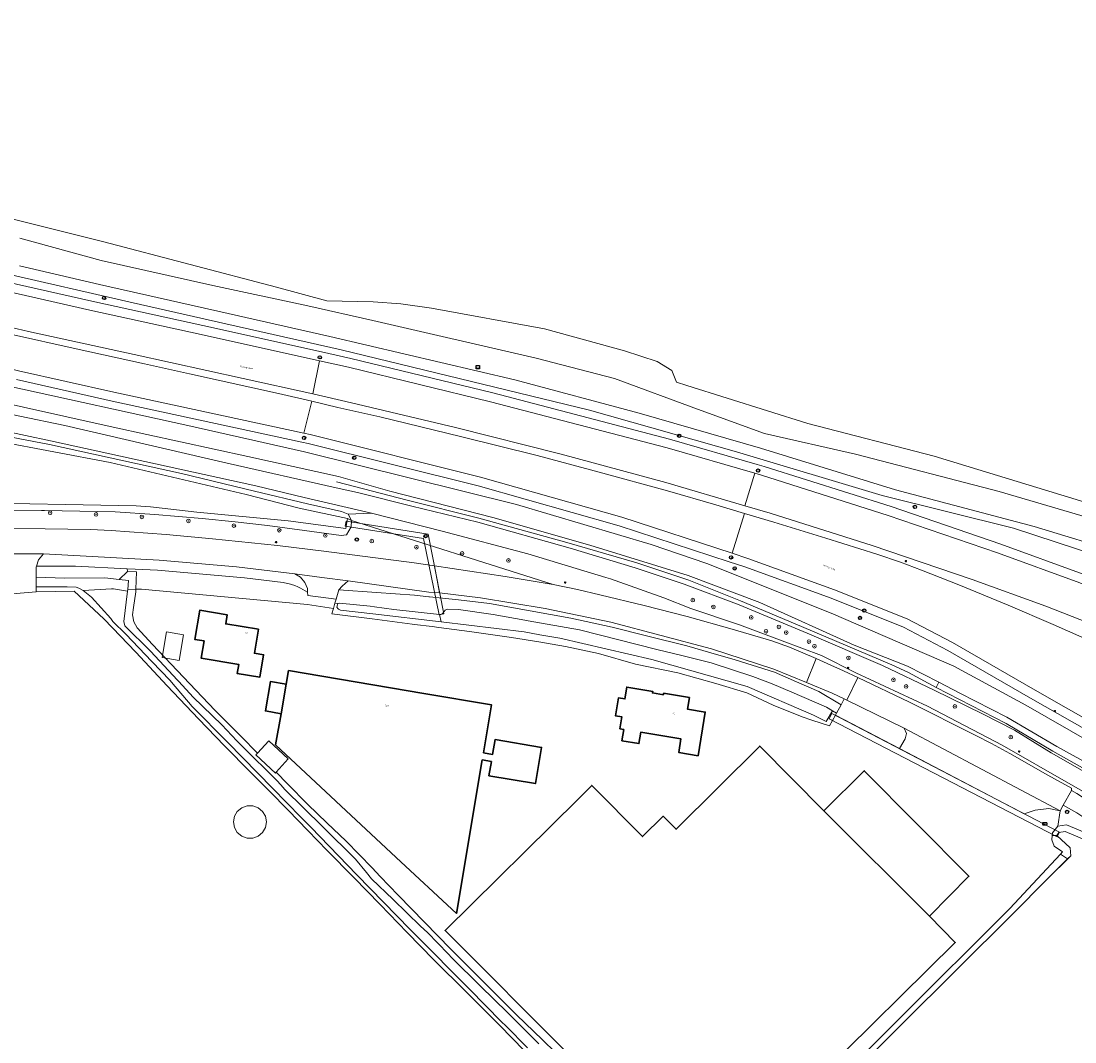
# Model space of a CAD drawing. Header units: metres. Extents: x 73718 to 76933, y 443658 to 446696.
# Tile 140 of 161: x 76073 to 76303, y 445235 to 445458. Entities that reach past the tile are written whole.
import ezdxf
from ezdxf.enums import TextEntityAlignment as Align

# ---------------------------------------------------------------- set-up
doc = ezdxf.new("R2010")
doc.units = ezdxf.units.M
for name, color, linetype, lineweight in [('B-WE-GK-BESCHOEIING-G', 130, 'GK-BESCHOEIING-SO', 18), ('B-WE-GR-BOOM-S', 90, 'Continuous', 25), ('B-WE-GW-TALUD_KRUIN-G', 90, 'Continuous', 18), ('B-WE-IE-MEUBILAIR-S', 7, 'Continuous', 25), ('B-WE-KW-KUNSTWERK_DUIKER-GV', 170, 'Continuous', 18), ('B-WE-KW-KUNSTWERK_GELUIDSWERING_SCHERM-G', 170, 'Continuous', 18), ('B-WE-OG-BEBOUWING-GV', 7, 'Continuous', 35), ('B-WE-OG-BEBOUWING-T18', 10, 'Continuous', 18), ('B-WE-OG-BEBOUWING_LOODS-GV', 7, 'Continuous', 18), ('B-WE-OG-BEBOUWING_OPSLAGTANK-GV', 7, 'Continuous', 18), ('B-WE-OG-BEBOUWING_OVERBOUWING-GV', 7, 'Continuous', 18), ('B-WE-OG-TERREIN_BEGROEID-GV', 7, 'Continuous', 18), ('B-WE-OG-TERREIN_ERF-GV', 7, 'Continuous', 18), ('B-WE-OG-TERREIN_OEVER-GV', 7, 'Continuous', 18), ('B-WE-OG-TOPOGRAFIE-T18', 10, 'Continuous', 18), ('B-WE-OG-WATER_SLOOT-GV', 120, 'Continuous', 18), ('B-WE-OG-WEG-GV', 7, 'Continuous', 18), ('B-WE-VH-GESLOTENVERHARDING_ASFALT-GV', 10, 'Continuous', 18), ('B-WE-VH-GESLOTENVERHARDING_BETON-GV', 10, 'Continuous', 18)]:
    doc.layers.add(name, color=color, linetype=linetype, lineweight=lineweight)
doc.styles.add('NLCS-ISO', font='NLCS-ISO.ttf')
doc.styles.add('NLCS-ISO-M200-T18', font='NLCS-ISO.ttf', dxfattribs={"height": 0.36})
doc.linetypes.add('GK-BESCHOEIING-SO', pattern='A,18,-3,[1,NLCS.SHX,S=0.6,R=0,X=0,Y=0],-3', length=24)

# ---------------------------------------------------------------- blocks, each defined once
blk = doc.blocks.new('SIE-MEUBILAIR_BORD_WEGWIJZER-SO')
at = {"flags": 128}
blk.add_lwpolyline([(-1.8, 1.8), (1.8, 1.8), (1.8, -1.8), (-1.8, -1.8)], close=True, dxfattribs=at)
at = {"style": 'NLCS-ISO'}
blk.add_text('ww', height=1.8, dxfattribs=at).set_placement((0, 0), align=Align.MIDDLE_CENTER)
blk = doc.blocks.new('SIE-MEUBILAIR_KAST_TELECOM-SO')
at = {"flags": 128}
blk.add_lwpolyline([(-2, -1), (2, -1, 0.414214), (2.5, -0.5), (2.5, 0.5, 0.414214), (2, 1), (-2, 1, 0.414214), (-2.5, 0.5), (-2.5, -0.5, 0.414214)], format="xyb", close=True, dxfattribs=at)
at = {"style": 'NLCS-ISO'}
blk.add_text('TEL', height=1.8, dxfattribs=at).set_placement((0, 0), align=Align.MIDDLE_CENTER)
blk = doc.blocks.new('SIE-MEUBILAIR_PAAL_HECTOMETER-SO')
blk.add_circle((0, 0), 1.8)
at = {"style": 'NLCS-ISO'}
blk.add_text('hm', height=1.8, dxfattribs=at).set_placement((0, 0), align=Align.MIDDLE_CENTER)
blk = doc.blocks.new('SIE-MEUBILAIR_PAAL_LICHTMAST-SO')
for points in [[(-0.6, 0), (-1, 0)], [(-0.7, 0.7), (-0.4, 0.4)], [(0, 1), (0, 0.6)], [(0.4, 0.4), (0.7, 0.7)], [(1, 0), (0.6, 0)], [(-0.7, -0.7), (-0.4, -0.4)], [(0, -0.6), (0, -1)], [(0.4, -0.4), (0.7, -0.7)]]:
    blk.add_lwpolyline(points)
blk.add_circle((0, 0), 0.5)
blk = doc.blocks.new('SIE-MEUBILAIR_PAAL_VERKEERSBORD-SO')
blk.add_circle((0, 0), 1.8)
at = {"style": 'NLCS-ISO'}
blk.add_text('vb', height=1.8, dxfattribs=at).set_placement((0, 0), align=Align.MIDDLE_CENTER)
blk = doc.blocks.new('SIE-MEUBILAIR_PUT_RIOOLPUT-SO')
blk.add_circle((0, 0), 1.8)
at = {"style": 'NLCS-ISO'}
blk.add_text('RI', height=1.8, dxfattribs=at).set_placement((0, 0), align=Align.MIDDLE_CENTER)
blk = doc.blocks.new('SGR-BOOM_GBKN-SO')
at = {"linetype": 'ByBlock', "lineweight": 18}
h = blk.add_hatch(color=0, dxfattribs=at)
h.dxf.hatch_style = 1
edge = h.paths.add_edge_path()
edge.add_arc((0, 0), 0.25, 0, 360)
at = {"color": 0, "linetype": 'ByBlock', "lineweight": 18}
for radius in [2, 0.25]:
    blk.add_circle((0, 0), radius, dxfattribs=at)
at = {"color": 0, "linetype": 'ByBlock', "lineweight": 18, "style": 'NLCS-ISO'}
blk.add_attdef('SOORT', (2.5, 0), '', height=1.5, dxfattribs=at)

msp = doc.modelspace()

# ---------------------------------------------------------------- linework, layer by layer
at = {"layer": 'B-WE-GK-BESCHOEIING-G', "flags": 128}
for points in [[(76215.958, 445379.366), (76218.191, 445378.664), (76244.614, 445370.359), (76272.223, 445363.223), (76315.42, 445350.025), (76343.735, 445340.313), (76350.772, 445338.762), (76357.901, 445337.982), (76360.004, 445337.941)], [(76289.39, 445263.317), (76296.861, 445270.812), (76302.068, 445275.993), (76301.949, 445277.756), (76299.02, 445280.381), (76299.475, 445281.087), (76300.875, 445281.3), (76312.413, 445276.38), (76312.886, 445276.767)]]:
    msp.add_lwpolyline(points, dxfattribs=at)
at = {"layer": 'B-WE-GW-TALUD_KRUIN-G', "flags": 128}
for points in [[(76313.211, 445342.02), (76294.082, 445347.899), (76263.809, 445355.852), (76234.287, 445365.008), (76207.79, 445372.624), (76180.658, 445379.916), (76140.186, 445389.364), (76118.013, 445394.361), (76089.897, 445400.698), (76072.469, 445404.756)], [(76149.308, 445350.765), (76134.62, 445354.196), (76124.042, 445356.773), (76107.472, 445360.368), (76079.174, 445366.553), (76057.312, 445371.224), (76033.685, 445376.673), (76017.874, 445381.089), (76001.551, 445386.175), (75983.754, 445392.924), (75978.781, 445394.943), (75974.482, 445396.958), (75972.684, 445398.049)], [(76311.192, 445290.815), (76297.761, 445298.484), (76289.75, 445303.392), (76282.755, 445306.971), (76272.259, 445312.146), (76260.912, 445317.557), (76244.455, 445324.616), (76229.611, 445330.808), (76217.585, 445335.301), (76206.924, 445338.854), (76192.691, 445343.154), (76172.539, 445348.858), (76158.102, 445352.35), (76146.274, 445355.333), (76141.62, 445356.296), (76117.773, 445361.733), (76082.303, 445369.93), (76052.756, 445376.019)], [(76063.092, 445376.165), (76092.869, 445369.578), (76122.342, 445363.164), (76142.111, 445358.771), (76153.323, 445355.594), (76175.854, 445349.805), (76197.032, 445343.769), (76218.473, 445337.196), (76234.17, 445331.263), (76254.785, 445321.979), (76266.433, 445317.378), (76273.248, 445313.886), (76277.814, 445311.463), (76288.078, 445306.273), (76299.055, 445299.863), (76306.157, 445295.926)], [(76329.673, 445275.95), (76325.455, 445278.315), (76318.519, 445282.447), (76310.877, 445286.52), (76301.545, 445291.829), (76287.066, 445300.145), (76270.78, 445308.677), (76255.129, 445315.952), (76247.642, 445319.712), (76239.05, 445322.927), (76229.673, 445326.386), (76219.087, 445329.94), (76213.171, 445332.312), (76201.552, 445336.438), (76200.507, 445336.756), (76183.502, 445341.937), (76164.782, 445346.854), (76149.308, 445350.765)]]:
    msp.add_lwpolyline(points, dxfattribs=at)
at = {"layer": 'B-WE-KW-KUNSTWERK_DUIKER-GV', "flags": 128}
for points in [[(76160.715, 445345.231), (76164.079, 445328.605), (76165.099, 445328.814), (76161.688, 445346.216), (76143.762, 445349.01), (76143.561, 445347.949)], [(76249.877, 445307.084), (76249.259, 445305.914), (76299.112, 445280.09), (76299.638, 445281.129)]]:
    msp.add_lwpolyline(points, close=True, dxfattribs=at)
at = {"layer": 'B-WE-KW-KUNSTWERK_GELUIDSWERING_SCHERM-G', "flags": 128}
msp.add_lwpolyline([(76141.671, 445357.604), (76157.15, 445353.655), (76172.773, 445349.704), (76192.024, 445344.416), (76207.315, 445339.964), (76218.623, 445336.135), (76229.924, 445331.677), (76243.261, 445326.017), (76262.977, 445317.689), (76266.609, 445316.003), (76272.661, 445312.711), (76287.954, 445304.856), (76298.186, 445298.804), (76312.166, 445291.004), (76332.957, 445279.108), (76339.865, 445274.879), (76349.531, 445267.863), (76352.681, 445265.531), (76358.631, 445259.938)], dxfattribs=at)
at = {"layer": 'B-WE-OG-BEBOUWING-GV', "flags": 128}
for points in [[(76112.741, 445322.879), (76112.119, 445319.11), (76120.317, 445317.755), (76119.99, 445315.773), (76124.923, 445314.956), (76125.735, 445319.891), (76123.754, 445320.216), (76124.616, 445325.429), (76117.502, 445326.597), (76117.831, 445328.586), (76111.815, 445329.581), (76110.766, 445323.204)], [(76173.782, 445298.458), (76175.546, 445308.941), (76160.761, 445311.429), (76131.201, 445316.404), (76130.703, 445313.445), (76129.626, 445307.014), (76128.388, 445300.224), (76154.737, 445275.632), (76167.862, 445263.404), (76173.5, 445296.903), (76175.501, 445296.567), (76174.98, 445293.47), (76185.142, 445291.76), (76186.469, 445299.649), (76176.307, 445301.359), (76175.763, 445298.125)], [(76129.626, 445307.014), (76130.703, 445313.445), (76127.227, 445314.03), (76126.145, 445307.6)], [(76204.424, 445303.57), (76204.01, 445301.095), (76207.733, 445300.484), (76208.147, 445302.96), (76216.915, 445301.494), (76216.423, 445298.545), (76220.644, 445297.839), (76222.238, 445307.377), (76218.342, 445308.028), (76218.759, 445310.524), (76213.128, 445311.465), (76213.075, 445311.149), (76210.688, 445311.548), (76210.741, 445311.864), (76205.089, 445312.809), (76204.664, 445310.222), (76203.243, 445310.459), (76202.591, 445306.553), (76204.011, 445306.316), (76203.576, 445303.712)], [(76248.124, 445285.804), (76234.118, 445299.92), (76215.843, 445281.775), (76213.011, 445284.627), (76208.518, 445280.166), (76197.42, 445291.343), (76194.438, 445288.365), (76165.393, 445259.661), (76192.754, 445232.306), (76222.146, 445202.717), (76247.049, 445227.637), (76276.83, 445257.027), (76271.191, 445262.818)], [(76248.124, 445285.804), (76271.191, 445262.818), (76279.805, 445271.531), (76256.941, 445294.568)]]:
    msp.add_lwpolyline(points, close=True, dxfattribs=at)
at = {"layer": 'B-WE-OG-BEBOUWING_LOODS-GV', "flags": 128}
msp.add_lwpolyline([(76128.528, 445294.212), (76131.107, 445297.139), (76126.899, 445301.057), (76124.407, 445298.391), (76124.045, 445298.003), (76128.34, 445293.999)], close=True, dxfattribs=at)
at = {"layer": 'B-WE-OG-BEBOUWING_OPSLAGTANK-GV', "flags": 128}
msp.add_lwpolyline([(76126.371, 445283.372), (76126.154, 445284.603), (76125.529, 445285.686), (76124.571, 445286.49), (76123.396, 445286.917), (76122.145, 445286.917), (76120.97, 445286.49), (76120.012, 445285.686), (76119.387, 445284.603), (76119.17, 445283.372), (76119.387, 445282.14), (76120.012, 445281.057), (76120.97, 445280.253), (76122.145, 445279.826), (76123.396, 445279.826), (76124.571, 445280.253), (76125.529, 445281.057), (76126.154, 445282.14)], close=True, dxfattribs=at)
at = {"layer": 'B-WE-OG-BEBOUWING_OVERBOUWING-GV', "flags": 128}
msp.add_lwpolyline([(76103.616, 445319.257), (76107.305, 445318.627), (76108.261, 445324.231), (76104.572, 445324.86)], close=True, dxfattribs=at)
at = {"layer": 'B-WE-OG-TERREIN_BEGROEID-GV', "flags": 128}
for points in [[(76052.756, 445376.019), (76082.303, 445369.93), (76117.773, 445361.733), (76141.62, 445356.296), (76146.274, 445355.333), (76158.102, 445352.35), (76172.539, 445348.858), (76192.691, 445343.154), (76206.924, 445338.854), (76217.585, 445335.301), (76229.611, 445330.808), (76244.455, 445324.616), (76260.912, 445317.557), (76272.259, 445312.146), (76282.755, 445306.971), (76289.75, 445303.392), (76297.761, 445298.484), (76311.192, 445290.815)], [(76312.166, 445291.004), (76298.186, 445298.804), (76287.954, 445304.856), (76272.661, 445312.711), (76273.248, 445313.886), (76266.433, 445317.378), (76254.785, 445321.979), (76234.17, 445331.263), (76218.473, 445337.196), (76197.032, 445343.769), (76175.854, 445349.805), (76153.323, 445355.594), (76142.111, 445358.771), (76122.342, 445363.164), (76092.869, 445369.578), (76063.092, 445376.165)]]:
    msp.add_lwpolyline(points, dxfattribs=at)
at = {"layer": 'B-WE-OG-TERREIN_ERF-GV', "flags": 128}
for points in [[(76141.594, 445332.007), (76135.419, 445332.842), (76135.372, 445333.555), (76134.33, 445334.122), (76133.797, 445334.412), (76133.211, 445334.705), (76132.558, 445335.026), (76131.862, 445335.209), (76131.612, 445335.275), (76130.041, 445335.621), (76121.576, 445336.646), (76102.597, 445338.346), (76097.673, 445338.583), (76095.987, 445338.664), (76096.018, 445338.064), (76098.02, 445337.993), (76097.88, 445334.165), (76099.108, 445334.213), (76135.371, 445330.866), (76141.005, 445329.986), (76141.347, 445331.158)], [(76112.741, 445322.879), (76110.766, 445323.204), (76111.815, 445329.581), (76117.831, 445328.586), (76117.502, 445326.597), (76124.616, 445325.429), (76123.754, 445320.216), (76125.735, 445319.891), (76124.923, 445314.956), (76119.99, 445315.773), (76120.317, 445317.755), (76112.119, 445319.11)], [(76129.626, 445307.014), (76126.145, 445307.6), (76127.227, 445314.03), (76130.703, 445313.445), (76131.201, 445316.404), (76160.761, 445311.429), (76175.546, 445308.941), (76173.782, 445298.458), (76175.763, 445298.125), (76176.307, 445301.359), (76186.469, 445299.649), (76185.142, 445291.76), (76174.98, 445293.47), (76175.501, 445296.567), (76173.5, 445296.903), (76167.862, 445263.404), (76154.737, 445275.632), (76128.388, 445300.224)], [(76204.424, 445303.57), (76203.576, 445303.712), (76204.011, 445306.316), (76202.591, 445306.553), (76203.243, 445310.459), (76204.664, 445310.222), (76205.089, 445312.809), (76210.741, 445311.864), (76210.688, 445311.548), (76213.075, 445311.149), (76213.128, 445311.465), (76218.759, 445310.524), (76218.342, 445308.028), (76222.238, 445307.377), (76220.644, 445297.839), (76216.423, 445298.545), (76216.915, 445301.494), (76208.147, 445302.96), (76207.733, 445300.484), (76204.01, 445301.095)], [(76271.191, 445262.818), (76276.83, 445257.027), (76247.049, 445227.637), (76222.146, 445202.717), (76192.754, 445232.306), (76165.393, 445259.661), (76194.438, 445288.365), (76197.42, 445291.343), (76208.518, 445280.166), (76213.011, 445284.627), (76215.843, 445281.775), (76234.118, 445299.92), (76248.124, 445285.804), (76256.941, 445294.568), (76279.805, 445271.531)], [(76125.529, 445281.057), (76124.571, 445280.253), (76123.396, 445279.826), (76122.145, 445279.826), (76120.97, 445280.253), (76120.012, 445281.057), (76119.387, 445282.14), (76119.17, 445283.372), (76119.387, 445284.603), (76120.012, 445285.686), (76120.97, 445286.49), (76122.145, 445286.917), (76123.396, 445286.917), (76124.571, 445286.49), (76125.529, 445285.686), (76126.154, 445284.603), (76126.371, 445283.372), (76126.154, 445282.14)]]:
    msp.add_lwpolyline(points, close=True, dxfattribs=at)
for points in [[(76182.754, 445233.394), (76177.273, 445238.983), (76177.133, 445239.122), (76170.049, 445246.18), (76162.965, 445253.238), (76157.136, 445259.255), (76151.248, 445265.332), (76145.473, 445271.215), (76139.64, 445277.157), (76135.396, 445281.535), (76131.109, 445285.958), (76127.026, 445290.068), (76122.902, 445294.219), (76117.234, 445300.021), (76111.509, 445305.881), (76104.713, 445313.106), (76097.849, 445320.405), (76092.719, 445325.751), (76090.884, 445327.749), (76084.374, 445333.782), (76076.072, 445333.62), (76069.064, 445333.02)], [(76233.697, 445209.451), (76264.385, 445240.191), (76288.793, 445264.505), (76299.798, 445276.378), (76300.249, 445276.865), (76298.446, 445278.089), (76297.922, 445279.471), (76298.037, 445280.384), (76298.111, 445280.971), (76299.222, 445282.429), (76299.748, 445285.8), (76297.26, 445286.336), (76294.261, 445285.947), (76291.907, 445285.165), (76264.637, 445299.391), (76250.648, 445306.689), (76249.379, 445304.369), (76245.485, 445305.62), (76245.483, 445305.621), (76243.368, 445306.3), (76237.033, 445308.892), (76231.273, 445311.58), (76224.554, 445313.596), (76216.203, 445315.899), (76206.988, 445317.819), (76198.925, 445320.123), (76191.726, 445321.659), (76185.852, 445322.661), (76179.919, 445323.674), (76170.765, 445324.982), (76164.001, 445325.832), (76162.54, 445326.015), (76158.688, 445326.496), (76158.226, 445326.554), (76149.493, 445327.694), (76140.672, 445328.846), (76141.005, 445329.986), (76135.371, 445330.866), (76099.108, 445334.213), (76097.88, 445334.165), (76097.858, 445333.579), (76097.354, 445330.169), (76097.138, 445328.585), (76097.426, 445327.074), (76098.146, 445325.778), (76101.457, 445322.106), (76108.262, 445314.979), (76115.136, 445307.78), (76120.83, 445302.014), (76124.407, 445298.391), (76126.899, 445301.057), (76131.107, 445297.139), (76128.528, 445294.212), (76130.987, 445291.712), (76135.437, 445287.19), (76139.592, 445283.215), (76143.788, 445279.199), (76149.447, 445273.326), (76151.21, 445271.496), (76155.163, 445267.393), (76160.893, 445261.519), (76166.681, 445255.586), (76166.865, 445255.402), (76173.937, 445248.331), (76181.008, 445241.26), (76186.666, 445235.78), (76192.382, 445230.245)]]:
    msp.add_lwpolyline(points, dxfattribs=at)
at = {"layer": 'B-WE-OG-TERREIN_OEVER-GV', "flags": 128}
for points in [[(76315.42, 445350.025), (76272.223, 445363.223), (76244.614, 445370.359), (76218.191, 445378.664), (76215.958, 445379.366), (76214.905, 445381.92), (76211.731, 445383.921), (76204.618, 445386.26), (76187.133, 445390.997), (76162.449, 445395.513), (76155.73, 445396.523), (76149.711, 445396.905), (76139.573, 445397.152), (76128.604, 445400.137), (76090.82, 445410.044), (76045.423, 445421.404), (76011.294, 445431.079), (76004.575, 445433.7), (75972.362, 445451.298), (75966.473, 445453.925), (75962.966, 445455.489), (75946.71, 445462.537)], [(76072.51, 445410.791), (76090.262, 445405.956), (76114.652, 445400.487), (76135.402, 445396.035), (76149.607, 445392.815), (76185.263, 445384.658), (76202.38, 445380.216), (76220.566, 445373.477), (76235.153, 445368.21), (76255.069, 445363.694), (76286.441, 445355.549), (76310.958, 445348.293)], [(76067.535, 445366.476), (76092.266, 445361.826), (76121.954, 445354.887), (76133.501, 445351.855), (76144.087, 445349.591), (76144.971, 445349.173), (76144.209, 445350.541), (76142.789, 445351.161), (76135.367, 445352.801), (76123.766, 445355.606), (76107.83, 445359.413), (76078.957, 445365.801), (76056.488, 445370.035)], [(76067.236, 445351.414), (76077.236, 445351.367), (76077.873, 445351.364), (76085.639, 445351.219), (76093.328, 445351.076), (76101.966, 445350.5), (76107.176, 445350.066), (76112.333, 445349.636), (76119.52, 445348.864), (76126.635, 445348.1), (76134.691, 445346.99), (76142.666, 445345.892), (76143.837, 445346.08), (76144.854, 445347.824), (76144.971, 445349.173), (76144.087, 445349.591), (76143.707, 445347.471), (76131.138, 445349.105), (76111.136, 445351.032), (76101.727, 445352.087), (76101.079, 445352.16), (76097.943, 445352.402), (76059.148, 445353.104)], [(76183.426, 445234.067), (76178.653, 445238.833), (76177.754, 445239.738), (76170.71, 445246.836), (76158.762, 445258.873), (76157.781, 445259.882), (76146.136, 445271.859), (76136.08, 445282.201), (76133.993, 445284.347), (76127.714, 445290.743), (76117.932, 445300.706), (76110.171, 445308.612), (76105.669, 445313.917), (76105.355, 445314.287), (76101.333, 445318.433), (76095.625, 445324.389), (76092.824, 445327.163), (76092.381, 445327.784), (76088.125, 445332.452), (76086.361, 445333.926), (76085.403, 445334.381), (76084.798, 445334.631), (76082.829, 445334.713), (76076.108, 445334.672), (76076.072, 445333.62), (76084.374, 445333.782), (76090.884, 445327.749), (76092.719, 445325.751), (76097.849, 445320.405), (76104.713, 445313.106), (76111.509, 445305.881), (76117.234, 445300.021), (76122.902, 445294.219), (76127.026, 445290.068), (76131.109, 445285.958), (76135.396, 445281.535), (76139.64, 445277.157), (76145.473, 445271.215), (76151.248, 445265.332), (76157.136, 445259.255), (76162.965, 445253.238), (76170.049, 445246.18), (76177.133, 445239.122), (76177.273, 445238.983), (76182.754, 445233.394)], [(76192.382, 445230.245), (76186.666, 445235.78), (76181.008, 445241.26), (76173.937, 445248.331), (76166.865, 445255.402), (76166.681, 445255.586), (76160.893, 445261.519), (76155.163, 445267.393), (76151.21, 445271.496), (76149.447, 445273.326), (76143.788, 445279.199), (76139.592, 445283.215), (76135.437, 445287.19), (76130.987, 445291.712), (76128.528, 445294.212), (76128.34, 445293.999), (76124.045, 445298.003), (76124.407, 445298.391), (76120.83, 445302.014), (76115.136, 445307.78), (76108.262, 445314.979), (76101.457, 445322.106), (76098.146, 445325.778), (76097.426, 445327.074), (76097.138, 445328.585), (76097.354, 445330.169), (76097.858, 445333.579), (76097.88, 445334.165), (76096.086, 445334.095), (76096.053, 445333.749), (76095.216, 445327.118), (76095.466, 445326.166), (76101.017, 445320.658), (76106.959, 445314.301), (76107.226, 445314.014), (76110.36, 445310.647), (76116.621, 445304.545), (76119.884, 445301.114), (76120.974, 445299.968), (76128.824, 445292.278), (76130.013, 445290.882), (76130.286, 445290.562), (76138.67, 445282.281), (76145.794, 445275.244), (76148.24, 445272.317), (76149.354, 445270.985), (76154.089, 445266.409), (76160.053, 445260.649), (76161.526, 445259.227), (76166.045, 445254.6), (76166.896, 445253.729), (76173.152, 445247.538), (76179.004, 445241.748), (76185.844, 445234.953)]]:
    msp.add_lwpolyline(points, dxfattribs=at)
for points in [[(76076.097, 445336.838), (76082.252, 445336.621), (76091.067, 445336.661), (76094.212, 445336.296), (76096.018, 445338.064), (76095.987, 445338.664), (76084.684, 445339.208), (76076.618, 445339.207), (76076.162, 445339.208), (76076.088, 445338.981), (76076.072, 445337.993)], [(76096.086, 445334.095), (76097.88, 445334.165), (76098.02, 445337.993), (76096.018, 445338.064), (76094.212, 445336.296), (76096.275, 445336.056)], [(76141.943, 445331.036), (76142.368, 445331.174), (76149.016, 445330.474), (76149.964, 445330.341), (76154.197, 445329.745), (76164.185, 445328.665), (76164.687, 445328.709), (76164.992, 445329.014), (76165.428, 445329.602), (76165.929, 445329.842), (76168.309, 445329.726), (76175.918, 445328.672), (76182.848, 445327.391), (76183.56, 445327.265), (76194.75, 445325.282), (76211.624, 445320.988), (76217.425, 445319.632), (76222.963, 445318.264), (76223.526, 445318.125), (76232.641, 445315.112), (76236.86, 445313.53), (76241.141, 445311.676), (76248.687, 445308.408), (76249.992, 445307.618), (76250.869, 445307.092), (76251.899, 445308.976), (76247.015, 445311.868), (76242.143, 445313.99), (76237.32, 445316.091), (76228.778, 445318.779), (76223.472, 445320.323), (76218.219, 445321.851), (76209.676, 445323.962), (76201.901, 445325.882), (76192.878, 445327.898), (76183.954, 445329.49), (76175.12, 445331.065), (76168.305, 445331.833), (76161.989, 445332.528), (76161.869, 445332.541), (76158.706, 445332.889), (76150.403, 445333.462), (76142.184, 445334.029), (76141.594, 445332.007), (76141.347, 445331.158)], [(76248.648, 445305.318), (76245.898, 445306.695), (76231.373, 445312.979), (76210.568, 445318.827), (76190.44, 445323.488), (76186.129, 445324.242), (76182.686, 445324.844), (76164.551, 445327.03), (76149.635, 445328.827), (76149.62, 445328.829), (76142.544, 445329.62), (76142.138, 445329.822), (76141.957, 445329.974), (76141.783, 445330.243), (76141.893, 445330.769), (76141.943, 445331.036), (76141.347, 445331.158), (76141.005, 445329.986), (76140.672, 445328.846), (76149.493, 445327.694), (76158.226, 445326.554), (76158.688, 445326.496), (76162.54, 445326.015), (76164.001, 445325.832), (76170.765, 445324.982), (76179.919, 445323.674), (76185.852, 445322.661), (76191.726, 445321.659), (76198.925, 445320.123), (76206.988, 445317.819), (76216.203, 445315.899), (76224.554, 445313.596), (76231.273, 445311.58), (76237.033, 445308.892), (76243.368, 445306.3), (76245.483, 445305.621), (76245.485, 445305.62), (76249.379, 445304.369), (76250.648, 445306.689), (76250.869, 445307.092), (76249.992, 445307.618)], [(76298.037, 445280.384), (76299.02, 445280.381), (76299.475, 445281.087), (76300.875, 445281.3), (76312.413, 445276.38), (76312.886, 445276.767), (76313.321, 445277.123), (76313.216, 445277.234), (76311.997, 445278.427), (76305.125, 445281.094), (76301.111, 445282.723), (76299.222, 445282.429), (76298.111, 445280.971)], [(76299.798, 445276.378), (76301.382, 445275.31), (76302.068, 445275.993), (76301.949, 445277.756), (76299.02, 445280.381), (76298.037, 445280.384), (76297.922, 445279.471), (76298.446, 445278.089), (76300.249, 445276.865)], [(76301.382, 445275.31), (76299.798, 445276.378), (76288.793, 445264.505), (76264.385, 445240.191), (76233.697, 445209.451), (76231.39, 445207.273), (76222.602, 445200.694), (76221.504, 445201.026), (76221.397, 445199.369), (76221.945, 445198.983), (76232.366, 445206.571), (76234.777, 445208.847), (76264.98, 445239.001), (76289.39, 445263.317), (76296.861, 445270.812)]]:
    msp.add_lwpolyline(points, close=True, dxfattribs=at)
at = {"layer": 'B-WE-OG-WATER_SLOOT-GV', "flags": 128}
for points in [[(75946.71, 445462.537), (75962.966, 445455.489), (75966.473, 445453.925), (75972.362, 445451.298), (76004.575, 445433.7), (76011.294, 445431.079), (76045.423, 445421.404), (76090.82, 445410.044), (76128.604, 445400.137), (76139.573, 445397.152), (76149.711, 445396.905), (76155.73, 445396.523), (76162.449, 445395.513), (76187.133, 445390.997), (76204.618, 445386.26), (76211.731, 445383.921), (76214.905, 445381.92), (76215.958, 445379.366), (76218.191, 445378.664), (76244.614, 445370.359), (76272.223, 445363.223), (76315.42, 445350.025)], [(76059.148, 445353.104), (76097.943, 445352.402), (76101.079, 445352.16), (76101.727, 445352.087), (76111.136, 445351.032), (76131.138, 445349.105), (76143.707, 445347.471), (76144.087, 445349.591), (76133.501, 445351.855), (76121.954, 445354.887), (76092.266, 445361.826), (76067.535, 445366.476)], [(76185.844, 445234.953), (76179.004, 445241.748), (76173.152, 445247.538), (76166.896, 445253.729), (76166.045, 445254.6), (76161.526, 445259.227), (76160.053, 445260.649), (76154.089, 445266.409), (76149.354, 445270.985), (76148.24, 445272.317), (76145.794, 445275.244), (76138.67, 445282.281), (76130.286, 445290.562), (76130.013, 445290.882), (76128.824, 445292.278), (76120.974, 445299.968), (76119.884, 445301.114), (76116.621, 445304.545), (76110.36, 445310.647), (76107.226, 445314.014), (76106.959, 445314.301), (76101.017, 445320.658), (76095.466, 445326.166), (76095.216, 445327.118), (76096.053, 445333.749), (76092.955, 445334.25), (76092.499, 445334.293), (76086.361, 445333.926), (76088.125, 445332.452), (76092.381, 445327.784), (76092.824, 445327.163), (76095.625, 445324.389), (76101.333, 445318.433), (76105.355, 445314.287), (76105.669, 445313.917), (76110.171, 445308.612), (76117.932, 445300.706), (76127.714, 445290.743), (76133.993, 445284.347), (76136.08, 445282.201), (76146.136, 445271.859), (76157.781, 445259.882), (76158.762, 445258.873), (76170.71, 445246.836), (76177.754, 445239.738), (76178.653, 445238.833), (76183.426, 445234.067)], [(76312.413, 445276.38), (76300.875, 445281.3), (76299.475, 445281.087), (76299.02, 445280.381), (76301.949, 445277.756), (76302.068, 445275.993), (76301.382, 445275.31), (76296.861, 445270.812), (76289.39, 445263.317), (76264.98, 445239.001), (76234.777, 445208.847), (76232.366, 445206.571), (76221.945, 445198.983), (76227.047, 445191.15), (76247.634, 445202.107), (76274.039, 445214.155), (76303.79, 445225.432)]]:
    msp.add_lwpolyline(points, dxfattribs=at)
for points in [[(76076.097, 445336.838), (76076.108, 445334.672), (76082.829, 445334.713), (76084.798, 445334.631), (76085.403, 445334.381), (76086.361, 445333.926), (76092.499, 445334.293), (76092.955, 445334.25), (76096.053, 445333.749), (76096.086, 445334.095), (76096.275, 445336.056), (76094.212, 445336.296), (76091.067, 445336.661), (76082.252, 445336.621)], [(76164.185, 445328.665), (76154.197, 445329.745), (76149.964, 445330.341), (76149.016, 445330.474), (76142.368, 445331.174), (76141.943, 445331.036), (76141.893, 445330.769), (76141.783, 445330.243), (76141.957, 445329.974), (76142.138, 445329.822), (76142.544, 445329.62), (76149.62, 445328.829), (76149.635, 445328.827), (76164.551, 445327.03)], [(76164.551, 445327.03), (76182.686, 445324.844), (76186.129, 445324.242), (76190.44, 445323.488), (76210.568, 445318.827), (76231.373, 445312.979), (76245.898, 445306.695), (76248.648, 445305.318), (76249.992, 445307.618), (76248.687, 445308.408), (76241.141, 445311.676), (76236.86, 445313.53), (76232.641, 445315.112), (76223.526, 445318.125), (76222.963, 445318.264), (76217.425, 445319.632), (76211.624, 445320.988), (76194.75, 445325.282), (76183.56, 445327.265), (76182.848, 445327.391), (76175.918, 445328.672), (76168.309, 445329.726), (76165.929, 445329.842), (76165.428, 445329.602), (76164.992, 445329.014), (76164.687, 445328.709), (76164.185, 445328.665)]]:
    msp.add_lwpolyline(points, close=True, dxfattribs=at)
at = {"layer": 'B-WE-OG-WEG-GV', "flags": 128}
for points in [[(76304.773, 445337.475), (76286.762, 445344.047), (76262.805, 445352.213), (76235.125, 445360.989), (76233.583, 445361.434), (76214.41, 445366.975), (76175.839, 445377.034), (76144.785, 445384.581), (76138.421, 445385.993), (76112.516, 445391.744), (76088.217, 445397.063), (76064.286, 445402.482), (76047.018, 445407.228), (76033.156, 445412.022), (76019.63, 445416.7), (76000.395, 445424.645), (75979.836, 445434.609), (75959.795, 445446.08), (75947.884, 445453.326), (75946.561, 445454.176), (75934.2, 445462.111)], [(75934.2, 445462.111), (75946.561, 445454.176), (75947.884, 445453.326), (75959.795, 445446.08), (75979.836, 445434.609), (76000.395, 445424.645), (76019.63, 445416.7), (76033.156, 445412.022), (76047.018, 445407.228), (76064.286, 445402.482), (76088.217, 445397.063), (76112.516, 445391.744), (76138.421, 445385.993), (76144.785, 445384.581), (76175.839, 445377.034), (76214.41, 445366.975), (76233.583, 445361.434), (76235.125, 445360.989), (76262.805, 445352.213), (76286.762, 445344.047), (76304.773, 445337.475)], [(75933.084, 445460.451), (75945.48, 445452.493), (75946.824, 445451.63), (75958.778, 445444.357), (75978.902, 445432.839), (75999.576, 445422.819), (76018.921, 445414.829), (76032.502, 445410.132), (76046.426, 445405.317), (76063.8, 445400.541), (76087.782, 445395.111), (76112.085, 445389.791), (76137.988, 445384.041), (76144.332, 445382.633), (76175.35, 445375.095), (76213.88, 445365.046), (76233.028, 445359.513), (76234.545, 445359.075), (76262.18, 445350.313), (76286.097, 445342.161), (76304.045, 445335.612)], [(76310.958, 445348.293), (76286.441, 445355.549), (76255.069, 445363.694), (76235.153, 445368.21), (76220.566, 445373.477), (76202.38, 445380.216), (76185.263, 445384.658), (76149.607, 445392.815), (76135.402, 445396.035), (76114.652, 445400.487), (76090.262, 445405.956), (76072.51, 445410.791)], [(76313.211, 445342.02), (76294.082, 445347.899), (76263.809, 445355.852), (76234.287, 445365.008), (76207.79, 445372.624), (76180.658, 445379.916), (76140.186, 445389.364), (76118.013, 445394.361), (76089.897, 445400.698), (76072.469, 445404.756)], [(76072.469, 445404.756), (76089.897, 445400.698), (76118.013, 445394.361), (76140.186, 445389.364), (76180.658, 445379.916), (76207.79, 445372.624), (76234.287, 445365.008), (76263.809, 445355.852), (76294.082, 445347.899), (76313.211, 445342.02)], [(76068.02, 445403.403), (76097.25, 445396.712), (76117.485, 445392.127), (76142.662, 445386.422), (76196.963, 445373.248), (76229.041, 445364.21), (76260.843, 445354.666), (76289.579, 445347.487), (76312.852, 445339.874)], [(76312.852, 445339.874), (76289.579, 445347.487), (76260.843, 445354.666), (76229.041, 445364.21), (76196.963, 445373.248), (76142.662, 445386.422), (76117.485, 445392.127), (76097.25, 445396.712), (76068.02, 445403.403)], [(76309.831, 445325.295), (76296.617, 445330.505), (76280.55, 445336.277), (76258.698, 445343.73), (76236.37, 445350.806), (76230.88, 445352.416), (76213.622, 445357.476), (76190.725, 445363.674), (76167.698, 445369.473), (76144.943, 445374.909), (76136.486, 445376.805), (76121.266, 445380.217), (76097.455, 445385.443), (76074.398, 445390.455), (76068.143, 445391.922)], [(76070.443, 445389.886), (76084.832, 445386.627), (76099.755, 445383.373), (76109.537, 445381.227), (76128.997, 445376.89), (76136.26, 445375.215), (76142, 445373.891), (76151.171, 445371.782), (76168.737, 445367.543), (76185.498, 445363.379), (76199.063, 445359.76), (76214.002, 445355.666), (76224.539, 445352.591), (76230.791, 445350.732), (76237.197, 445348.827), (76248.538, 445345.325), (76259.672, 445341.864), (76264.878, 445340.104), (76269.491, 445338.361), (76277.622, 445335.125), (76288.362, 445330.729), (76298.21, 445326.51), (76306.926, 445322.636)], [(76315.653, 445300.004), (76294.28, 445312.163), (76276.198, 445322.562), (76266.332, 445327.714), (76250.468, 445334.078), (76231.542, 445340.926), (76228.106, 445342.047), (76204.011, 445349.91), (76173.168, 445358.677), (76135.934, 445367.944), (76134.524, 445368.249), (76093.072, 445377.202), (76072.236, 445381.894)], [(76321.472, 445292.114), (76292.249, 445308.87), (76276.555, 445317.353), (76249.717, 445328.93), (76222.553, 445339.773), (76210.409, 445343.915), (76180.966, 445352.665), (76134.676, 445364.184), (76109.194, 445369.941), (76070.108, 445378.546)], [(76070.108, 445378.546), (76109.194, 445369.941), (76134.676, 445364.184), (76180.966, 445352.665), (76210.409, 445343.915), (76222.553, 445339.773), (76249.717, 445328.93), (76276.555, 445317.353), (76292.249, 445308.87), (76321.472, 445292.114)], [(76314.665, 445298.265), (76293.287, 445310.427), (76275.236, 445320.808), (76265.495, 445325.895), (76249.755, 445332.209), (76230.891, 445339.035), (76227.486, 445340.146), (76203.427, 445347.997), (76172.653, 445356.744), (76135.481, 445365.996), (76134.101, 445366.294), (76092.641, 445375.249), (76071.769, 445379.949)], [(76071.769, 445379.949), (76092.641, 445375.249), (76134.101, 445366.294), (76135.481, 445365.996), (76172.653, 445356.744), (76203.427, 445347.997), (76227.486, 445340.146), (76230.891, 445339.035), (76249.755, 445332.209), (76265.495, 445325.895), (76275.236, 445320.808), (76293.287, 445310.427), (76314.665, 445298.265)], [(76311.192, 445290.815), (76297.761, 445298.484), (76289.75, 445303.392), (76282.755, 445306.971), (76272.259, 445312.146), (76260.912, 445317.557), (76244.455, 445324.616), (76229.611, 445330.808), (76217.585, 445335.301), (76206.924, 445338.854), (76192.691, 445343.154), (76172.539, 445348.858), (76158.102, 445352.35), (76146.274, 445355.333), (76141.62, 445356.296), (76117.773, 445361.733), (76082.303, 445369.93), (76052.756, 445376.019)], [(76063.092, 445376.165), (76092.869, 445369.578), (76122.342, 445363.164), (76142.111, 445358.771), (76153.323, 445355.594), (76175.854, 445349.805), (76197.032, 445343.769), (76218.473, 445337.196), (76234.17, 445331.263), (76254.785, 445321.979), (76266.433, 445317.378), (76273.248, 445313.886), (76277.814, 445311.463), (76288.078, 445306.273), (76299.055, 445299.863), (76306.157, 445295.926)], [(76056.488, 445370.035), (76078.957, 445365.801), (76107.83, 445359.413)], [(76057.312, 445371.224), (76079.174, 445366.553), (76107.472, 445360.368), (76124.042, 445356.773), (76134.62, 445354.196), (76149.308, 445350.765), (76164.782, 445346.854), (76183.502, 445341.937), (76200.507, 445336.756), (76201.552, 445336.438), (76213.171, 445332.312), (76219.087, 445329.94), (76229.673, 445326.386), (76239.05, 445322.927), (76247.642, 445319.712), (76255.129, 445315.952), (76270.78, 445308.677), (76287.066, 445300.145), (76301.545, 445291.829), (76310.877, 445286.52)], [(76107.83, 445359.413), (76123.766, 445355.606), (76135.367, 445352.801), (76142.789, 445351.161), (76144.209, 445350.541), (76149.308, 445350.765), (76134.62, 445354.196), (76124.042, 445356.773), (76107.472, 445360.368), (76079.174, 445366.553), (76057.312, 445371.224)], [(76058.22, 445347.642), (76087.932, 445347.255), (76092.426, 445347.032), (76104.477, 445346.103), (76114.594, 445345.216), (76128.82, 445343.735), (76138.892, 445342.527), (76158.677, 445339.91), (76163.052, 445339.266), (76178.495, 445336.991), (76189.016, 445335.208), (76144.971, 445349.173), (76144.854, 445347.824), (76143.837, 445346.08), (76142.666, 445345.892), (76134.691, 445346.99), (76126.635, 445348.1), (76119.52, 445348.864), (76112.333, 445349.636), (76107.176, 445350.066), (76101.966, 445350.5), (76093.328, 445351.076), (76085.639, 445351.219), (76077.873, 445351.364), (76077.236, 445351.367), (76067.236, 445351.414)], [(76310.877, 445286.52), (76301.545, 445291.829), (76287.066, 445300.145), (76270.78, 445308.677), (76255.129, 445315.952), (76247.642, 445319.712), (76239.05, 445322.927), (76229.673, 445326.386), (76219.087, 445329.94), (76213.171, 445332.312), (76201.552, 445336.438), (76200.507, 445336.756), (76183.502, 445341.937), (76164.782, 445346.854), (76149.308, 445350.765), (76144.209, 445350.541), (76144.971, 445349.173), (76189.016, 445335.208), (76194.35, 445334.09), (76199.199, 445332.939), (76208.884, 445330.639), (76218.243, 445328.203), (76228.091, 445325.485), (76236.734, 445322.908), (76240.594, 445321.553), (76246.48, 445319.044), (76249.628, 445317.609), (76252.402, 445316.345), (76255.559, 445314.88), (76266.872, 445309.517), (76281.32, 445302.261), (76284.745, 445300.468), (76288.789, 445298.35), (76297.032, 445293.589), (76302.226, 445290.722), (76302.254, 445290.226), (76303.396, 445289.574)], [(76303.411, 445285.35), (76300.428, 445287.067), (76299.748, 445285.8), (76299.222, 445282.429), (76301.111, 445282.723), (76305.125, 445281.094)]]:
    msp.add_lwpolyline(points, dxfattribs=at)
for points in [[(76135.372, 445333.555), (76135.323, 445334.306), (76134.77, 445335.665), (76133.816, 445336.781), (76132.558, 445337.538), (76119.832, 445339.043), (76102.91, 445340.514), (76077.705, 445341.929), (76076.618, 445340.608), (76076.162, 445339.208), (76076.618, 445339.207), (76084.684, 445339.208), (76095.987, 445338.664), (76097.673, 445338.583), (76102.597, 445338.346), (76121.576, 445336.646), (76130.041, 445335.621), (76131.612, 445335.275), (76131.862, 445335.209), (76132.558, 445335.026), (76133.211, 445334.705), (76133.797, 445334.412), (76134.33, 445334.122)], [(76251.899, 445308.976), (76252.571, 445310.248), (76249.98, 445311.513), (76244.341, 445313.824), (76237.197, 445316.752), (76223.622, 445321.2), (76201.589, 445327.014), (76187.234, 445330.002), (76173.116, 445332.276), (76164.199, 445333.42), (76161.823, 445333.558), (76144.225, 445336.007), (76142.936, 445334.861), (76142.184, 445334.029), (76150.403, 445333.462), (76158.706, 445332.889), (76161.869, 445332.541), (76161.989, 445332.528), (76168.305, 445331.833), (76175.12, 445331.065), (76183.954, 445329.49), (76192.878, 445327.898), (76201.901, 445325.882), (76209.676, 445323.962), (76218.219, 445321.851), (76223.472, 445320.323), (76228.778, 445318.779), (76237.32, 445316.091), (76242.143, 445313.99), (76247.015, 445311.868)], [(76264.637, 445299.391), (76265.88, 445301.538), (76266.168, 445302.72), (76265.693, 445303.84), (76253.157, 445309.962), (76252.571, 445310.248), (76251.899, 445308.976), (76250.869, 445307.092), (76250.648, 445306.689)]]:
    msp.add_lwpolyline(points, close=True, dxfattribs=at)
at = {"layer": 'B-WE-VH-GESLOTENVERHARDING_ASFALT-GV', "flags": 128}
for points in [[(76087.782, 445395.111), (76063.8, 445400.541), (76046.426, 445405.317), (76032.502, 445410.132), (76030.169, 445402.888), (76033.191, 445401.822), (76046.096, 445397.777), (76057.452, 445394.617), (76068.143, 445391.922), (76074.398, 445390.455), (76097.455, 445385.443), (76121.266, 445380.217), (76136.486, 445376.805), (76137.988, 445384.041), (76112.085, 445389.791)], [(76084.832, 445386.627), (76070.443, 445389.886), (76060.355, 445392.421), (76048.794, 445395.578), (76039.743, 445398.309), (76033.004, 445400.557), (76029.929, 445401.61), (76027.402, 445394.322), (76030.385, 445393.132), (76048.962, 445387.838), (76072.236, 445381.894), (76093.072, 445377.202), (76134.524, 445368.249), (76136.26, 445375.215), (76128.997, 445376.89), (76109.537, 445381.227), (76099.755, 445383.373)], [(76213.88, 445365.046), (76175.35, 445375.095), (76144.332, 445382.633), (76137.988, 445384.041), (76136.486, 445376.805), (76144.943, 445374.909), (76167.698, 445369.473), (76190.725, 445363.674), (76213.622, 445357.476), (76230.88, 445352.416), (76233.028, 445359.513)], [(76168.737, 445367.543), (76151.171, 445371.782), (76142, 445373.891), (76136.26, 445375.215), (76134.524, 445368.249), (76135.934, 445367.944), (76173.168, 445358.677), (76204.011, 445349.91), (76228.106, 445342.047), (76230.791, 445350.732), (76224.539, 445352.591), (76214.002, 445355.666), (76199.063, 445359.76), (76185.498, 445363.379)], [(76262.18, 445350.313), (76234.545, 445359.075), (76233.028, 445359.513), (76230.88, 445352.416), (76236.37, 445350.806), (76258.698, 445343.73), (76280.55, 445336.277), (76296.617, 445330.505), (76309.831, 445325.295), (76317.792, 445321.87), (76324.121, 445318.908), (76327.238, 445325.566), (76320.737, 445328.647), (76304.045, 445335.612), (76286.097, 445342.161)], [(76269.491, 445338.361), (76264.878, 445340.104), (76259.672, 445341.864), (76248.538, 445345.325), (76237.197, 445348.827), (76230.791, 445350.732), (76228.106, 445342.047), (76231.542, 445340.926), (76250.468, 445334.078), (76266.332, 445327.714), (76276.198, 445322.562), (76294.28, 445312.163), (76315.653, 445300.004), (76322.558, 445315.378), (76314.814, 445319.053), (76306.926, 445322.636), (76298.21, 445326.51), (76288.362, 445330.729), (76277.622, 445335.125)], [(76042.672, 445348.27), (76042.412, 445342.648), (76050.115, 445342.291), (76062.294, 445341.895), (76077.705, 445341.929), (76102.91, 445340.514), (76119.832, 445339.043), (76132.558, 445337.538), (76138.506, 445336.759), (76144.225, 445336.007), (76161.823, 445333.558), (76164.199, 445333.42), (76163.052, 445339.266), (76158.677, 445339.91), (76138.892, 445342.527), (76128.82, 445343.735), (76114.594, 445345.216), (76104.477, 445346.103), (76092.426, 445347.032), (76087.932, 445347.255), (76058.22, 445347.642), (76046.108, 445348.083)], [(76076.162, 445339.208), (76076.618, 445340.608), (76077.705, 445341.929), (76062.294, 445341.895), (76064.062, 445340.324), (76064.53, 445337.489), (76064.571, 445336.717), (76064.606, 445336.069), (76064.699, 445334.317), (76064.759, 445333.211), (76065.164, 445333.239), (76069.064, 445333.02), (76076.072, 445333.62), (76076.108, 445334.672), (76076.097, 445336.838), (76076.072, 445337.993), (76076.088, 445338.981)], [(76163.052, 445339.266), (76164.199, 445333.42), (76173.116, 445332.276), (76187.234, 445330.002), (76201.589, 445327.014), (76223.622, 445321.2), (76237.197, 445316.752), (76244.341, 445313.824), (76246.48, 445319.044), (76240.594, 445321.553), (76236.734, 445322.908), (76228.091, 445325.485), (76218.243, 445328.203), (76208.884, 445330.639), (76199.199, 445332.939), (76194.35, 445334.09), (76189.016, 445335.208), (76178.495, 445336.991)], [(76141.594, 445332.007), (76142.184, 445334.029), (76142.936, 445334.861), (76144.225, 445336.007), (76138.506, 445336.759), (76132.558, 445337.538), (76133.816, 445336.781), (76134.77, 445335.665), (76135.323, 445334.306), (76135.372, 445333.555), (76135.419, 445332.842)], [(76252.571, 445310.248), (76253.157, 445309.962), (76255.559, 445314.88), (76252.402, 445316.345), (76249.628, 445317.609), (76246.48, 445319.044), (76244.341, 445313.824), (76249.98, 445311.513)], [(76255.559, 445314.88), (76253.157, 445309.962), (76265.693, 445303.84), (76299.748, 445285.8), (76300.428, 445287.067), (76302.254, 445290.226), (76302.226, 445290.722), (76297.032, 445293.589), (76288.789, 445298.35), (76284.745, 445300.468), (76281.32, 445302.261), (76266.872, 445309.517)], [(76265.693, 445303.84), (76266.168, 445302.72), (76265.88, 445301.538), (76264.637, 445299.391), (76291.907, 445285.165), (76294.261, 445285.947), (76297.26, 445286.336), (76299.748, 445285.8)], [(76302.254, 445290.226), (76300.428, 445287.067), (76303.411, 445285.35), (76306.253, 445283.447), (76310.839, 445280.12), (76314.466, 445277.37), (76318.972, 445273.631), (76323.593, 445269.484), (76358.211, 445237.16), (76359.243, 445236.191), (76363.016, 445237.47), (76360.513, 445239.814), (76350.531, 445249.082), (76326.007, 445272.004), (76324.978, 445272.932), (76322.968, 445274.745), (76320.169, 445277.226), (76316.206, 445280.478), (76310.728, 445284.626), (76307.355, 445287.041), (76303.396, 445289.574)]]:
    msp.add_lwpolyline(points, close=True, dxfattribs=at)
at = {"layer": 'B-WE-VH-GESLOTENVERHARDING_BETON-GV', "flags": 128}
msp.add_lwpolyline([(76273.248, 445313.886), (76272.661, 445312.711), (76287.954, 445304.856), (76298.186, 445298.804), (76312.166, 445291.004), (76332.957, 445279.108), (76339.865, 445274.879), (76349.531, 445267.863), (76352.681, 445265.531), (76358.631, 445259.938), (76360.299, 445258.45), (76360.992, 445259.167), (76361.126, 445259.275), (76353.416, 445266.578), (76345.179, 445272.598), (76340.286, 445276.066), (76334.106, 445279.921), (76306.157, 445295.926), (76299.055, 445299.863), (76288.078, 445306.273), (76277.814, 445311.463)], close=True, dxfattribs=at)

# ---------------------------------------------------------------- block references
at = {"layer": 'B-WE-GR-BOOM-S', "xscale": 0.2, "yscale": 0.2, "zscale": 0.2}
for p in [(76079.133, 445350.882), (76089.146, 445350.496), (76099.181, 445349.979), (76109.324, 445349.089), (76119.269, 445348.05), (76129.184, 445347.04), (76139.234, 445345.933), (76149.37, 445344.691), (76159.142, 445343.336), (76169.1, 445342.012), (76179.24, 445340.478), (76219.509, 445331.811), (76224.014, 445330.309), (76232.27, 445328.019), (76235.501, 445325.002), (76238.317, 445325.945), (76239.917, 445324.726), (76244.888, 445322.755), (76246.075, 445321.734), (76253.51, 445319.176), (76263.342, 445314.424), (76266.109, 445312.968), (76276.762, 445308.585), (76288.973, 445301.908)]:
    msp.add_blockref('SGR-BOOM_GBKN-SO', p, dxfattribs=at)
at = {"layer": 'B-WE-IE-MEUBILAIR-S', "xscale": 0.2, "yscale": 0.2, "zscale": 0.2}
for name, p in [('SIE-MEUBILAIR_PUT_RIOOLPUT-SO', (76090.912, 445397.757)), ('SIE-MEUBILAIR_PAAL_HECTOMETER-SO', (76138.013, 445384.806)), ('SIE-MEUBILAIR_BORD_WEGWIJZER-SO', (76172.559, 445382.666)), ('SIE-MEUBILAIR_PAAL_HECTOMETER-SO', (76134.606, 445367.207)), ('SIE-MEUBILAIR_PUT_RIOOLPUT-SO', (76216.552, 445367.678)), ('SIE-MEUBILAIR_PUT_RIOOLPUT-SO', (76145.557, 445362.892)), ('SIE-MEUBILAIR_PAAL_HECTOMETER-SO', (76233.757, 445360.098)), ('SIE-MEUBILAIR_PUT_RIOOLPUT-SO', (76268.011, 445352.14)), ('SIE-MEUBILAIR_PUT_RIOOLPUT-SO', (76161.151, 445345.767)), ('SIE-MEUBILAIR_PAAL_LICHTMAST-SO', (76128.467, 445344.461)), ('SIE-MEUBILAIR_PAAL_VERKEERSBORD-SO', (76146.105, 445345.011)), ('SIE-MEUBILAIR_PAAL_HECTOMETER-SO', (76227.869, 445341.11)), ('SIE-MEUBILAIR_PAAL_LICHTMAST-SO', (76266.065, 445340.322)), ('SIE-MEUBILAIR_PAAL_VERKEERSBORD-SO', (76228.652, 445338.725)), ('SIE-MEUBILAIR_PAAL_LICHTMAST-SO', (76191.628, 445335.629)), ('SIE-MEUBILAIR_PUT_RIOOLPUT-SO', (76256.025, 445327.912)), ('SIE-MEUBILAIR_PAAL_VERKEERSBORD-SO', (76256.971, 445329.527)), ('SIE-MEUBILAIR_PAAL_LICHTMAST-SO', (76253.422, 445316.997)), ('SIE-MEUBILAIR_PAAL_LICHTMAST-SO', (76298.579, 445307.561)), ('SIE-MEUBILAIR_PAAL_LICHTMAST-SO', (76290.783, 445298.731)), ('SIE-MEUBILAIR_PAAL_VERKEERSBORD-SO', (76301.279, 445285.577)), ('SIE-MEUBILAIR_KAST_TELECOM-SO', (76296.381, 445282.98))]:
    msp.add_blockref(name, p, dxfattribs=at)

# ---------------------------------------------------------------- texts
at = {"layer": 'B-WE-OG-BEBOUWING-T18', "style": 'NLCS-ISO-M200-T18'}
msp.add_text('72', height=0.36, dxfattribs=at).set_placement((76121.961, 445324.612), align=Align.MIDDLE)
for s, rotation, p in [('72A', 350.4, (76152.71, 445308.728)), ('74', 350.5, (76215.284, 445307.049))]:
    msp.add_text(s, height=0.36, rotation=rotation, dxfattribs=at).set_placement(p, align=Align.MIDDLE)
at = {"layer": 'B-WE-OG-TOPOGRAFIE-T18', "style": 'NLCS-ISO-M200-T18'}
for rotation, p in [(349.4, (76121.989, 445382.549)), (338.1, (76249.189, 445338.958))]:
    msp.add_text('Veilingroute', height=0.36, rotation=rotation, dxfattribs=at).set_placement(p, align=Align.MIDDLE)

doc.saveas('drawing.dxf')
